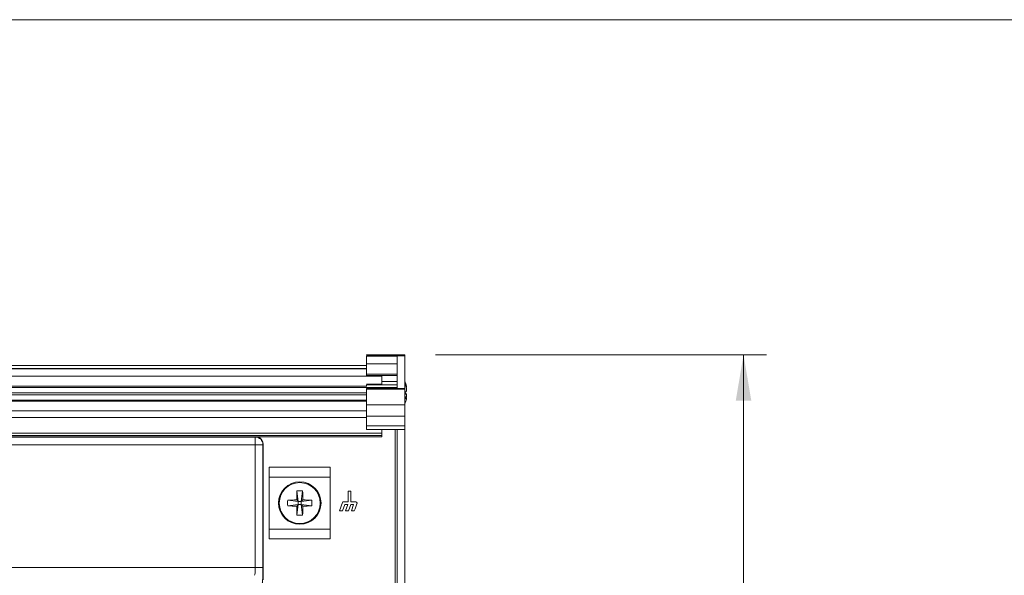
# Model space of a CAD drawing. Header units: millimetres. Extents: x 10 to 277, y 8 to 208.
# Tile 60 of 61: x 79 to 144, y 171 to 208. Entities that reach past the tile are written whole.
import ezdxf

# ---------------------------------------------------------------- set-up
doc = ezdxf.new("R2010")
doc.units = ezdxf.units.MM
doc.styles.add('SLDTEXTSTYLE0', font='TXT', dxfattribs={"width": 0.75})
doc.dimstyles.new('SLDDIMSTYLE0', dxfattribs={"dimtxt": 2.116667, "dimasz": 3, "dimexe": 0, "dimexo": 0.0625, "dimgap": 0.529167, "dimtad": 0, "dimtih": 1, "dimtoh": 1, "dimdec": 1, "dimlfac": 2, "dimrnd": 1e-09, "dimzin": 12, "dimdsep": 46, "dimtxsty": 'SLDTEXTSTYLE0', "dimsah": 1, "dimcen": 0.09, "dimadec": 0, "dimazin": 0, "dimtfac": 1, "dimtdec": 1, "dimtofl": 0, "dimtmove": 0, "dimatfit": 3, "dimfxl": 1, "dimtolj": 1, "dimtzin": 12, "dimarcsym": 0})

# ---------------------------------------------------------------- blocks, each defined once
blk = doc.blocks.new('*D8')
at = {"color": 7, "linetype": 'Continuous', "lineweight": 0}
for p, q in [((106.453, 185.781), (128.117, 185.781)), ((126.617, 185.781), (126.617, 155.145)), ((126.542, 154.893), (126.542, 152.035)), ((126.542, 154.893), (126.971, 154.893)), ((133.727, 154.893), (133.298, 154.893)), ((133.727, 154.893), (133.727, 152.035)), ((126.542, 152.035), (126.971, 152.035)), ((126.617, 123.081), (126.617, 151.783)), ((133.727, 152.035), (133.298, 152.035)), ((106.453, 123.081), (128.117, 123.081))]:
    blk.add_line(p, q, dxfattribs=at)
for points in [[(126.617, 185.781), (126.109, 182.781), (127.125, 182.781)], [(126.617, 123.081), (127.125, 126.081), (126.109, 126.081)]]:
    blk.add_solid(points, dxfattribs=at)
at = {"color": 7, "linetype": 'Continuous', "lineweight": 0, "char_height": 2.1167, "attachment_point": 1, "style": 'SLDTEXTSTYLE0'}
for s, insert in [('125.4', (118.649, 154.511)), ('4.94', (127.4, 154.511))]:
    blk.add_mtext(s, dxfattribs=dict(at, insert=insert))

msp = doc.modelspace()

# ---------------------------------------------------------------- linework, layer by layer
at = {"color": 7, "linetype": 'Continuous', "lineweight": 15}
for p, q in [((10.088, 207.692), (270.088, 207.692)), ((101.953, 185.781), (104.453, 185.781)), ((104.453, 185.714), (101.953, 185.714)), ((101.953, 185.681), (103.953, 185.681)), ((103.953, 185.681), (103.953, 183.581)), ((104.453, 185.714), (104.453, 183.581)), ((101.953, 185.081), (37.203, 185.081)), ((101.953, 185.187), (103.953, 185.187)), ((101.953, 185.187), (101.953, 184.5)), ((36.203, 184.375), (102.953, 184.375)), ((37.203, 184.88), (101.953, 184.88)), ((37.203, 184.869), (101.953, 184.869)), ((103.953, 184.5), (101.953, 184.5)), ((37.203, 183.722), (101.953, 183.722)), ((101.953, 183.845), (102.953, 183.845)), ((102.953, 184.006), (102.953, 184.143)), ((102.953, 184.033), (103.953, 184.033)), ((104.523, 183.72), (104.555, 183.727)), ((101.953, 183.294), (37.203, 183.294)), ((101.953, 183.158), (37.203, 183.158)), ((103.953, 183.581), (101.953, 183.581)), ((104.453, 183.521), (101.953, 183.521)), ((101.953, 183.521), (101.953, 182.503)), ((103.953, 183.581), (104.453, 183.581)), ((104.453, 183.521), (104.453, 182.503)), ((104.453, 183.198), (104.555, 183.187)), ((104.555, 183.032), (104.453, 183.044)), ((104.555, 182.965), (104.453, 182.988)), ((101.953, 182.743), (37.203, 182.743)), ((101.953, 182.503), (104.453, 182.503)), ((37.203, 182.103), (101.953, 182.103)), ((101.953, 181.758), (104.453, 181.758)), ((101.953, 181.758), (101.953, 181.131)), ((104.453, 181.131), (104.453, 181.758)), ((101.953, 181.67), (37.203, 181.67)), ((104.453, 181.131), (101.953, 181.131)), ((36.203, 180.647), (102.953, 180.647)), ((36.203, 180.502), (102.953, 180.502)), ((36.203, 180.415), (102.953, 180.415)), ((78.697, 180.411), (94.684, 180.411)), ((78.712, 180.397), (94.67, 180.397)), ((94.67, 180.397), (94.684, 180.411)), ((94.67, 180.397), (94.67, 179.898)), ((104.453, 180.881), (101.953, 180.881)), ((102.953, 180.881), (102.953, 180.647)), ((102.953, 180.502), (102.953, 180.647)), ((102.953, 180.415), (102.953, 180.502)), ((102.953, 180.407), (102.953, 180.415)), ((103.828, 156.931), (103.828, 180.881)), ((103.953, 180.881), (103.953, 156.931)), ((104.453, 180.881), (104.453, 156.931)), ((94.67, 179.898), (78.712, 179.898)), ((94.67, 171.855), (94.67, 179.898)), ((95.17, 179.898), (94.67, 179.898)), ((95.192, 179.92), (95.17, 179.898)), ((95.17, 179.898), (95.17, 171.855)), ((95.192, 179.92), (95.192, 171.055)), ((99.578, 178.431), (95.578, 178.431)), ((95.578, 178.431), (95.578, 177.781)), ((99.578, 178.431), (99.578, 177.781)), ((99.578, 177.781), (95.578, 177.781)), ((95.578, 177.781), (95.578, 174.381)), ((99.578, 177.781), (99.578, 174.381)), ((97.39, 176.869), (97.477, 176.182)), ((97.766, 176.869), (97.68, 176.182)), ((100.749, 176.852), (100.749, 176.17)), ((100.931, 176.852), (100.749, 176.852)), ((100.931, 176.17), (100.931, 176.852)), ((96.79, 176.269), (97.477, 176.182)), ((96.79, 175.893), (97.477, 175.979)), ((97.477, 176.182), (97.377, 176.282)), ((97.377, 175.879), (97.477, 175.979)), ((97.39, 175.293), (97.477, 175.979)), ((97.477, 176.182), (97.68, 176.182)), ((97.477, 176.182), (97.477, 175.979)), ((97.68, 175.979), (97.477, 175.979)), ((97.78, 176.282), (97.68, 176.182)), ((98.367, 176.269), (97.68, 176.182)), ((97.68, 175.979), (97.68, 176.182)), ((97.68, 175.979), (97.78, 175.879)), ((98.367, 175.893), (97.68, 175.979)), ((97.766, 175.293), (97.68, 175.979)), ((100.377, 176.114), (100.183, 175.582)), ((100.377, 175.582), (100.524, 175.986)), ((100.749, 176.17), (100.454, 176.17)), ((100.524, 175.986), (100.719, 175.986)), ((100.719, 175.986), (100.571, 175.582)), ((100.765, 175.582), (100.913, 175.986)), ((100.913, 175.986), (101.102, 175.986)), ((101.24, 176.17), (100.931, 176.17)), ((101.102, 175.986), (100.954, 175.582)), ((100.183, 175.582), (100.377, 175.582)), ((100.571, 175.582), (100.765, 175.582)), ((100.954, 175.582), (101.148, 175.582)), ((99.578, 174.381), (95.578, 174.381)), ((95.578, 174.381), (95.578, 173.731)), ((99.578, 174.381), (99.578, 173.731)), ((99.578, 173.731), (95.578, 173.731)), ((78.712, 171.855), (94.67, 171.855)), ((95.17, 171.855), (94.67, 171.855))]:
    msp.add_line(p, q, dxfattribs=at)
at = {"color": 7, "linetype": 'Continuous', "lineweight": 15, "flags": 128}
msp.add_lwpolyline([(104.543, 182.974), (104.546, 182.988), (104.555, 183.032)], dxfattribs=at)
at = {"color": 7, "linetype": 'Continuous', "lineweight": 15}
for radius in [1.391, 1.338]:
    msp.add_circle((97.578, 176.081), radius, dxfattribs=at)
for centre, radius, start, end in [((102.806, 183.389), 1.781, 10.92541, 22.24888), ((104.276, 183.995), 0.191, 339.12743, 20.87257), ((102.647, 183.217), 1.942, 10.75691, 21.44529), ((104.067, 182.901), 0.566, 30.34386, 46.90181), ((104.095, 183.689), 0.53, 313.70162, 330.13843), ((104.276, 183.168), 0.345, 300.949, 324.00998), ((102.806, 183.223), 1.781, 337.75112, 349.07459), ((94.669, 179.897), 0.501, 0.12758, 89.87242), ((118.259, 176.103), 20.883, 177.89724, 179.50763), ((97.578, 173.432), 3.442, 86.86777, 93.13223), ((76.897, 176.103), 20.883, 0.49237, 2.10276), ((100.227, 176.081), 3.442, 176.86777, 183.13223), ((97.556, 155.4), 20.883, 90.49237, 92.10276), ((97.556, 196.762), 20.883, 267.89724, 269.50763), ((97.6, 155.4), 20.883, 87.89724, 89.50763), ((97.6, 196.762), 20.883, 270.49237, 272.10276), ((94.929, 176.081), 3.442, 356.86777, 3.13223), ((100.455, 176.087), 0.0834, 90.75772, 160.88047), ((89.11, 180.145), 12.874, 339.23703, 341.60741), ((101.24, 176.084), 0.0868, 359.83746, 89.65021), ((118.259, 176.059), 20.883, 180.49237, 182.10276), ((97.578, 178.73), 3.442, 266.86777, 273.13223), ((76.897, 176.059), 20.883, 357.89724, 359.50763)]:
    msp.add_arc(centre, radius, start, end, dxfattribs=at)
for centre, major_axis, ratio, start_param, end_param in [((94.692, 179.919), (0.354, 0.354), 0.998099, 5.498738, 6.836765), ((94.626, 171.855), (0, 0.5), 0.087322, 3.185226, 4.712389), ((95.126, 171.855), (0, 1), 0.043661, 3.185226, 4.712389)]:
    msp.add_ellipse(centre, major_axis=major_axis, ratio=ratio, start_param=start_param, end_param=end_param, dxfattribs=at)
for points, knots in [([(101.953, 185.781), (101.953, 185.781), (101.953, 185.78), (101.953, 185.763), (101.953, 185.763)], [0, 0, 0, 0, 0.975967, 1, 1, 1, 1]), ([(101.953, 185.681), (101.953, 185.632), (101.953, 185.558), (101.953, 185.383), (101.953, 185.283), (101.953, 185.187)], [0, 0, 0, 0, 0.5, 0.5, 1, 1, 1, 1]), ([(101.953, 184.5), (101.953, 184.479), (101.953, 184.46), (101.953, 184.433), (101.953, 184.425), (101.953, 184.425)], [0, 0, 0, 0, 0.5, 0.5, 1, 1, 1, 1]), ([(101.953, 183.815), (101.953, 183.815), (101.953, 183.804), (101.953, 183.764), (101.953, 183.735), (101.953, 183.704)], [0, 0, 0, 0, 0.5, 0.5, 1, 1, 1, 1]), ([(104.555, 183.727), (104.556, 183.72), (104.559, 183.707), (104.561, 183.69), (104.563, 183.675), (104.564, 183.662), (104.564, 183.652), (104.563, 183.645), (104.562, 183.642), (104.561, 183.642), (104.561, 183.642)], [0, 0, 0, 0, 0.134651, 0.273207, 0.407858, 0.546415, 0.681057, 0.819604, 0.954243, 1, 1, 1, 1]), ([(104.555, 183.425), (104.561, 183.436), (104.564, 183.458), (104.564, 183.515), (104.561, 183.549), (104.555, 183.58)], [0, 0, 0, 0, 0.5, 0.5, 1, 1, 1, 1]), ([(104.555, 183.187), (104.561, 183.176), (104.564, 183.153), (104.564, 183.096), (104.561, 183.063), (104.555, 183.032)], [0, 0, 0, 0, 0.5, 0.5, 1, 1, 1, 1]), ([(104.555, 182.885), (104.561, 182.915), (104.564, 182.941), (104.564, 182.97), (104.561, 182.974), (104.555, 182.965)], [0, 0, 0, 0, 0.5, 0.5, 1, 1, 1, 1]), ([(101.953, 182.503), (101.953, 182.41), (101.953, 182.294), (101.953, 182.038), (101.953, 181.898), (101.953, 181.758)], [0, 0, 0, 0, 0.5, 0.5, 1, 1, 1, 1]), ([(104.453, 181.758), (104.453, 181.898), (104.453, 182.038), (104.453, 182.294), (104.453, 182.41), (104.453, 182.503)], [0, 0, 0, 0, 0.5, 0.5, 1, 1, 1, 1]), ([(101.953, 181.131), (101.953, 181.065), (101.953, 181), (101.953, 180.908), (101.953, 180.881), (101.953, 180.881)], [0, 0, 0, 0, 0.5, 0.5, 1, 1, 1, 1]), ([(104.453, 180.881), (104.453, 180.881), (104.453, 180.908), (104.453, 181), (104.453, 181.065), (104.453, 181.131)], [0, 0, 0, 0, 0.5, 0.5, 1, 1, 1, 1]), ([(94.684, 180.411), (94.696, 180.411), (94.719, 180.411), (94.746, 180.408), (94.763, 180.407), (94.767, 180.407), (94.768, 180.407)], [0, 0, 0, 0, 0.338316, 0.678502, 0.866833, 1, 1, 1, 1])]:
    msp.add_open_spline(points, degree=3, knots=knots, dxfattribs=at)
for points, degree in [([(104.453, 185.714), (104.453, 185.758), (104.453, 185.781), (104.453, 185.781)], 3), ([(101.952, 184.425), (102.002, 184.425)], 1), ([(102.002, 184.425), (103.905, 184.425)], 1), ([(102.953, 184.425), (102.953, 184.331), (102.953, 184.237), (102.953, 184.143)], 3), ([(37.203, 183.634), (101.953, 183.634)], 1), ([(103.953, 183.647), (101.952, 183.647)], 1), ([(103.953, 183.815), (101.953, 183.815)], 1), ([(102.953, 184.006), (102.953, 183.952), (102.953, 183.899), (102.953, 183.845)], 3), ([(104.543, 183.638), (104.561, 183.642)], 1), ([(101.953, 183.581), (101.953, 183.564), (101.953, 183.543), (101.953, 183.521)], 3), ([(101.953, 183.365), (101.953, 183.365)], 1), ([(104.453, 183.521), (104.453, 183.543), (104.453, 183.564), (104.453, 183.581)], 3), ([(104.561, 182.97), (104.453, 182.994)], 1), ([(101.953, 182.81), (37.203, 182.81)], 1), ([(94.768, 180.407), (102.953, 180.407)], 1), ([(104.454, 175.79), (104.453, 175.79)], 1), ([(104.453, 174.101), (104.455, 174.101)], 1)]:
    msp.add_open_spline(points, degree=degree, dxfattribs=at)

# ---------------------------------------------------------------- dimensions: what is measured, and where the dimension line sits
at = {"color": 7, "linetype": 'Continuous', "lineweight": 0}
dim = msp.add_linear_dim(base=(126.617, 123.081), p1=(104.453, 185.781), p2=(104.453, 123.081), angle=90, dimstyle='SLDDIMSTYLE0', dxfattribs=at)
dim.commit()
dim.dimension.update_dxf_attribs({"geometry": '*D8', "text_midpoint": (126.617, 153.464), "dimtype": 160})

doc.saveas('drawing.dxf')
